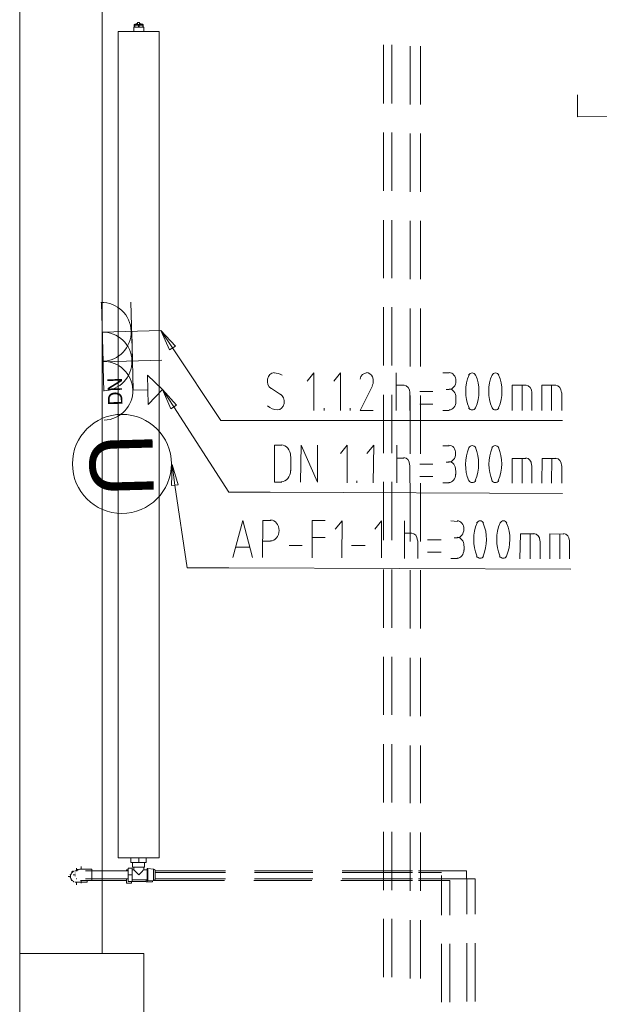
# Model space of a CAD drawing. Header units: millimetres. Extents: x 352 to 350573, y -22 to 37733.
# Tile 12 of 214: x 10453 to 13260, y 12804 to 17569. Entities that reach past the tile are written whole.
import ezdxf

# ---------------------------------------------------------------- set-up
doc = ezdxf.new("R2010")
doc.units = ezdxf.units.MM
for name, color, linetype in [('PDF _0', 1, 'Continuous'), ('PDF _DN-MultiRoom', 5, 'Continuous'), ('PDF _DN-Wifi', 5, 'Continuous'), ('PDF _PD-Socket', 1, 'Continuous'), ('PDF _PD-Socket Text', 1, 'Continuous'), ('PDF _Текст', 7, 'Continuous'), ('PDF$_83$-$Floor$Plan$-$В_Этаж$00_Сводный$M-EQPM', 2, 'Continuous'), ('PDF$_83$-$Floor$Plan$-$В_Этаж$00_Сводный$P-PIPE', 3, 'Continuous')]:
    doc.layers.add(name, color=color, linetype=linetype)
for name, color, linetype, true_color in [('PDF _PD-Lighting', 7, 'Continuous', 0xb80000), ('PDF$_83$-$Floor$Plan$-$В_Этаж$00_Сводный$A-DETL-MBND', 7, 'Continuous', 0xdd3700), ('PDF$_83$-$Floor$Plan$-$В_Этаж$00_Сводный$P-PIPE-CNTR', 150, 'Continuous', 0x007fff), ('PDF$_83$-$Floor$Plan$-$В_Этаж$00_Сводный-83$new-ifc-RVT-1-В_Этаж$00_Сводный$A-COLS', 7, 'Continuous', 0xbababa), ('PDF$_83$-$Floor$Plan$-$В_Этаж$00_Сводный-83$new-ifc-RVT-1-В_Этаж$00_Сводный$A-WALL', 7, 'Continuous', 0xbababa)]:
    doc.layers.add(name, color=color, linetype=linetype, true_color=true_color)
doc.styles.add('PDF Century Gothic', font='GOTHIC.TTF')
doc.styles.add('PDF YuGothicUI', font='arial.ttf')

msp = doc.modelspace()

# ---------------------------------------------------------------- linework, layer by layer
at = {"layer": 'PDF _0', "lineweight": 0}
msp.add_lwpolyline([(11192.6, 15980.9), (11427.4, 15628.9), (11628.3, 15628.9), (13082.3, 15628.9)], dxfattribs=at)
at = {"layer": 'PDF _0', "color": 5, "lineweight": 0}
for points in [[(11198.6, 15696.5), (11465.2, 15282.7), (11666.1, 15282.7), (13082.3, 15276.8)], [(11204.6, 15316.6), (11264.3, 14916.7), (11465.2, 14916.7), (13122.1, 14910.8)]]:
    msp.add_lwpolyline(points, dxfattribs=at)
at = {"layer": 'PDF _DN-MultiRoom', "lineweight": 0}
msp.add_circle((10947.8, 15419.6), 239.7, dxfattribs=at)
at = {"layer": 'PDF _DN-Wifi', "lineweight": 0}
for points in [[(11071.3, 15849.7), (11144.9, 15780), (11075.3, 15706.4)], [(11184.7, 15686.5), (11144.9, 15780), (11212.5, 15704.4)], [(11188.7, 15314.6), (11190.7, 15416), (11220.5, 15318.6)]]:
    msp.add_lwpolyline(points, close=True, dxfattribs=at)
for points in [[(11001.7, 15776.1), (11073.3, 15778)], [(11144.9, 15780), (11198.6, 15696.5)], [(11721.8, 15509.5), (11686, 15509.5), (11686, 15330.5), (11721.8, 15330.5)], [(11813.3, 15330.5), (11815.3, 15509.5), (11894.8, 15330.5), (11894.8, 15509.5)], [(12038, 15328.5), (12038, 15509.5), (12006.2, 15469.7)], [(12165.3, 15328.5), (12167.3, 15509.5), (12133.5, 15469.7)], [(12278.7, 15328.5), (12278.7, 15509.5)], [(12501.5, 15507.5), (12533.3, 15507.5)], [(11765.5, 15386.2), (11765.5, 15455.8)], [(12278.7, 15447.8), (12314.5, 15447.8)], [(12837.7, 15326.5), (12837.7, 15445.9), (12905.3, 15445.9)], [(12885.4, 15326.5), (12885.4, 15445.9)], [(12980.9, 15326.5), (12982.9, 15445.9), (13050.5, 15445.9)], [(13028.6, 15326.5), (13030.6, 15445.9)], [(11190.7, 15416), (11204.6, 15316.6)], [(12342.4, 15414), (12342.4, 15328.5)], [(12453.8, 15418), (12390.1, 15418)], [(12533.3, 15428), (12517.4, 15428)], [(12933.2, 15412), (12933.2, 15326.5)], [(13078.4, 15410.1), (13078.4, 15326.5)], [(12390.1, 15358.3), (12453.8, 15358.3)], [(12565.2, 15388.2), (12565.2, 15368.3)], [(12085.8, 15328.5), (12085.8, 15338.4)], [(12533.3, 15328.5), (12501.5, 15328.5)], [(11485, 14966.5), (11532.8, 15145.5), (11580.5, 14966.5)], [(11628.3, 14966.5), (11630.3, 15145.5), (11670, 15145.5)], [(11869, 14964.5), (11869, 15145.5), (11932.6, 15145.5)], [(12012.2, 14964.5), (12014.2, 15143.5), (11980.4, 15103.7)], [(12205.1, 14964.5), (12205.1, 15143.5), (12173.3, 15103.7)], [(12316.5, 14962.5), (12316.5, 15143.5)], [(12541.3, 15143.5), (12573.1, 15141.5)], [(11869, 15063.9), (11932.6, 15063.9)], [(12316.5, 15083.8), (12352.3, 15083.8)], [(12573.1, 15061.9), (12557.2, 15061.9)], [(12875.5, 14960.5), (12877.5, 15081.8), (12945.1, 15081.8)], [(12925.2, 14960.5), (12925.2, 15081.8)], [(13020.7, 14960.5), (13020.7, 15081.8), (13088.3, 15079.9)], [(13068.4, 14960.5), (13068.4, 15079.9)], [(11566.6, 15016.2), (11499, 15016.2)], [(11668.1, 15046), (11628.3, 15046)], [(11757.6, 15024.2), (11821.2, 15024.2)], [(12059.9, 15024.2), (12125.6, 15024.2)], [(12380.2, 15048), (12380.2, 14962.5)], [(12493.6, 15052), (12427.9, 15052)], [(12604.9, 15022.2), (12604.9, 15002.3)], [(12972.9, 15046), (12972.9, 14960.5)], [(13116.2, 15046), (13116.2, 14960.5)], [(12427.9, 14992.3), (12493.6, 14992.3)], [(12573.1, 14962.5), (12541.3, 14962.5)]]:
    msp.add_lwpolyline(points, dxfattribs=at)
for centre, radius, start, end in [((10858.3, 15773.7), 142.2, 271.5455, 91.5455), ((12817.7, 15417.4), 205.9, 157.0504, 202.5707), ((12469.6, 15419.9), 205.9, 337.0504, 22.5707), ((12931.1, 15417.4), 205.9, 157.0504, 202.5707), ((12581, 15419.9), 205.9, 337.0504, 22.5707), ((12857.5, 15053.4), 205.9, 157.0504, 202.5707), ((12507.4, 15053.8), 205.9, 337.0504, 22.5707), ((12968.9, 15053.4), 205.9, 157.0504, 202.5707), ((12620.8, 15053.8), 205.9, 337.0504, 22.5707)]:
    msp.add_arc(centre, radius, start, end, dxfattribs=at)
for points in [[(11764.4, 15457.3), (11764.5, 15487.5), (11744.5, 15512), (11719.8, 15512.1)], [(12564.1, 15469.3), (12564.1, 15491.8), (12549.5, 15510.1), (12531.4, 15510.1)], [(12644.7, 15508.2), (12638.1, 15508.2), (12631.9, 15504.5), (12627.9, 15498.1)], [(12661.5, 15498), (12657.6, 15504.4), (12651.3, 15508.1), (12644.7, 15508.2)], [(12756.1, 15508.2), (12749.5, 15508.2), (12743.3, 15504.5), (12739.3, 15498.1)], [(12772.9, 15498), (12769, 15504.4), (12762.7, 15508.1), (12756.1, 15508.2)], [(12341.3, 15415.6), (12341.3, 15434.8), (12328.5, 15450.4), (12312.5, 15450.5)], [(12531.1, 15428.6), (12549.2, 15428.5), (12564, 15446.7), (12564.1, 15469.3)], [(12932.1, 15413.6), (12932.1, 15432.8), (12919.3, 15448.4), (12903.4, 15448.5)], [(13077.3, 15411.6), (13077.4, 15430.8), (13064.5, 15446.4), (13048.6, 15446.5)], [(12564.1, 15389.7), (12564.1, 15412.2), (12549.5, 15430.5), (12531.4, 15430.6)], [(11719.5, 15333.1), (11744.2, 15333), (11764.3, 15357.4), (11764.4, 15387.7)], [(12531.1, 15329.1), (12549.2, 15329.1), (12564, 15347.3), (12564.1, 15369.8)], [(12627.8, 15339.2), (12631.7, 15332.9), (12637.9, 15329.1), (12644.6, 15329.1)], [(12644.6, 15329.1), (12651.2, 15329.1), (12657.4, 15332.8), (12661.4, 15339.1)], [(12739.2, 15339.2), (12743.1, 15332.9), (12749.3, 15329.1), (12756, 15329.1)], [(12756, 15329.1), (12762.6, 15329.1), (12768.8, 15332.8), (12772.8, 15339.1)], [(11708.7, 15097.2), (11708.8, 15125.3), (11690.6, 15148), (11668.1, 15148.1)], [(12603.9, 15103.2), (12603.9, 15125.8), (12589.3, 15144.1), (12571.2, 15144.1)], [(12682.5, 15144.1), (12675.9, 15144.1), (12669.7, 15140.4), (12665.7, 15134.1)], [(12699.3, 15134), (12695.4, 15140.3), (12689.1, 15144.1), (12682.5, 15144.1)], [(12795.9, 15144.1), (12789.3, 15144.1), (12783, 15140.4), (12779.1, 15134.1)], [(12812.7, 15134), (12808.7, 15140.3), (12802.5, 15144.1), (12795.9, 15144.1)], [(11667.7, 15046.6), (11690.3, 15046.6), (11708.6, 15069.2), (11708.7, 15097.2)], [(12379.1, 15049.5), (12379.1, 15068.8), (12366.3, 15084.4), (12350.3, 15084.4)], [(12570.9, 15062.6), (12589, 15062.5), (12603.8, 15080.7), (12603.9, 15103.2)], [(12603.9, 15023.7), (12603.9, 15046.2), (12589.3, 15064.5), (12571.2, 15064.5)], [(12971.9, 15047.5), (12971.9, 15066.8), (12959.1, 15082.4), (12943.1, 15082.5)], [(13115.1, 15047.5), (13115.2, 15066.8), (13102.3, 15082.4), (13086.4, 15082.5)], [(12570.9, 14963.1), (12589, 14963), (12603.8, 14981.2), (12603.9, 15003.8)], [(12665.6, 14973.2), (12669.5, 14966.9), (12675.7, 14963.1), (12682.3, 14963.1)], [(12682.3, 14963.1), (12689, 14963.1), (12695.2, 14966.8), (12699.2, 14973.1)], [(12777, 14973.2), (12780.9, 14966.9), (12787.1, 14963.1), (12793.7, 14963.1)], [(12793.7, 14963.1), (12800.4, 14963.1), (12806.6, 14966.8), (12810.6, 14973.1)]]:
    msp.add_open_spline(points, degree=3, dxfattribs=at)
at = {"layer": 'PDF _PD-Lighting', "lineweight": 0}
msp.add_lwpolyline([(13154, 17206.3), (13154, 17098.9), (16635, 17112.8), (16619.1, 19929.4)], dxfattribs=at)
at = {"layer": 'PDF _PD-Socket', "lineweight": 0}
for points in [[(10999.7, 15917.3), (10991.7, 16201.7)], [(11140.9, 15921.3), (10856.5, 15913.3), (10848.5, 16197.8)], [(10860.5, 15772.1), (10852.5, 16056.5), (11136.9, 16064.5)], [(11001.7, 15776.1), (10995.7, 16060.5)]]:
    msp.add_lwpolyline(points, dxfattribs=at)
for centre in [(10850.3, 16058.2), (10854.3, 15915)]:
    msp.add_arc(centre, 142.2, 271.5446, 91.5446, dxfattribs=at)
at = {"layer": 'PDF _PD-Socket Text', "lineweight": 0}
msp.add_lwpolyline([(11178.7, 15971), (11136.9, 16064.5), (11206.6, 15988.9)], close=True, dxfattribs=at)
for points in [[(11136.9, 16064.5), (11192.6, 15980.9)], [(11876.9, 15678.6), (11876.9, 15859.6), (11845.1, 15819.8)], [(12006.2, 15678.6), (12006.2, 15859.6), (11974.4, 15819.8)], [(12276.7, 15678.6), (12276.7, 15859.6)], [(12501.5, 15859.6), (12533.3, 15859.6)], [(11672, 15784), (11715.8, 15756.2)], [(12161.4, 15797.9), (12101.7, 15678.6), (12165.3, 15678.6)], [(12276.7, 15799.9), (12314.5, 15799.9)], [(12533.3, 15780), (12517.4, 15780)], [(12837.7, 15678.6), (12837.7, 15799.9), (12905.3, 15799.9)], [(12885.4, 15678.6), (12885.4, 15799.9)], [(12980.9, 15678.6), (12980.9, 15799.9), (13048.5, 15799.9)], [(13028.6, 15678.6), (13028.6, 15799.9)], [(12342.4, 15764.1), (12342.4, 15678.6)], [(12453.8, 15770.1), (12390.1, 15770.1)], [(12565.2, 15740.3), (12565.2, 15720.4)], [(12933.2, 15764.1), (12933.2, 15678.6)], [(13078.4, 15764.1), (13078.4, 15678.6)], [(11926.6, 15678.6), (11926.6, 15688.5)], [(12054, 15678.6), (12054, 15688.5)], [(12390.1, 15708.4), (12453.8, 15708.4)], [(12533.3, 15678.6), (12501.5, 15678.6)]]:
    msp.add_lwpolyline(points, dxfattribs=at)
for centre, radius, start, end in [((11682.6, 15770.1), 89.5, 62.6354, 89.1435), ((12115.9, 15820.8), 49.4, 334.0398, 23.6625), ((12818.8, 15771.1), 205.9, 157.2403, 202.7597), ((12470.7, 15771.1), 205.9, 337.2403, 22.7597), ((12930.2, 15771.1), 205.9, 157.2403, 202.7597), ((12582.1, 15771.1), 205.9, 337.2403, 22.7597)]:
    msp.add_arc(centre, radius, start, end, dxfattribs=at)
for points in [[(11653, 15830.2), (11649.5, 15811.9), (11656.6, 15793), (11670.1, 15784.4)], [(11684.8, 15861.6), (11669.7, 15861.5), (11656.5, 15848.5), (11653, 15830.2)], [(12132.8, 15859.6), (12118, 15859.8), (12104.9, 15847.6), (12100.9, 15829.9)], [(12161.2, 15840.7), (12155.4, 15853.6), (12144.3, 15861.7), (12132.4, 15861.6)], [(12565.2, 15820.8), (12565.2, 15843.3), (12550.5, 15861.6), (12532.3, 15861.6)], [(12532.3, 15780), (12550.5, 15780), (12565.2, 15798.3), (12565.2, 15820.8)], [(12643.7, 15859.6), (12637.1, 15859.6), (12630.9, 15855.9), (12627, 15849.5)], [(12660.5, 15849.5), (12656.6, 15855.9), (12650.4, 15859.6), (12643.7, 15859.6)], [(12757.1, 15859.6), (12750.5, 15859.6), (12744.3, 15855.9), (12740.3, 15849.5)], [(12773.9, 15849.5), (12770, 15855.9), (12763.7, 15859.6), (12757.1, 15859.6)], [(12342.4, 15765.1), (12342.4, 15784.3), (12329.5, 15799.9), (12313.5, 15799.9)], [(12565.2, 15741.2), (12565.2, 15763.8), (12550.5, 15782), (12532.3, 15782)], [(12933.2, 15765.1), (12933.2, 15784.3), (12920.2, 15799.9), (12904.3, 15799.9)], [(13076.4, 15765.1), (13076.4, 15784.3), (13063.5, 15799.9), (13047.5, 15799.9)], [(11732.8, 15712), (11736.3, 15730.3), (11729.2, 15749.2), (11715.7, 15757.7)], [(11653.5, 15700.8), (11667.6, 15688.5), (11684.1, 15681.5), (11701.2, 15680.7)], [(11701, 15680.6), (11716.2, 15680.7), (11729.3, 15693.6), (11732.8, 15712)], [(12532.3, 15680.6), (12550.5, 15680.6), (12565.2, 15698.8), (12565.2, 15721.4)], [(12627, 15690.7), (12630.9, 15684.3), (12637.1, 15680.6), (12643.7, 15680.6)], [(12643.7, 15680.6), (12650.4, 15680.6), (12656.6, 15684.3), (12660.5, 15690.7)], [(12740.3, 15690.7), (12744.3, 15684.3), (12750.5, 15680.6), (12757.1, 15680.6)], [(12757.1, 15680.6), (12763.7, 15680.6), (12770, 15684.3), (12773.9, 15690.7)]]:
    msp.add_open_spline(points, degree=3, dxfattribs=at)
at = {"layer": 'PDF$_83$-$Floor$Plan$-$В_Этаж$00_Сводный$A-DETL-MBND', "color": 220, "lineweight": 0, "true_color": 0xff00bf}
for points in [[(12215.1, 17447), (12215.1, 17164.5)], [(12254.9, 17164.5), (12254.9, 17447)], [(12215.1, 17023.3), (12215.1, 16740.8)], [(12254.9, 16740.8), (12254.9, 17023.3)], [(12215.1, 16599.6), (12215.1, 16319.1)], [(12254.9, 16319.1), (12254.9, 16599.6)], [(12215.1, 16177.9), (12215.1, 15895.4)], [(12254.9, 15895.4), (12254.9, 16177.9)], [(12215.1, 15754.2), (12215.1, 15471.7)], [(12254.9, 15471.7), (12254.9, 15754.2)], [(12215.1, 15332.5), (12215.1, 15050)], [(12254.9, 15050), (12254.9, 15332.5)], [(12215.1, 14908.8), (12215.1, 14626.3)], [(12254.9, 14626.3), (12254.9, 14908.8)], [(12215.1, 14485.1), (12215.1, 14204.6)], [(12254.9, 14204.6), (12254.9, 14485.1)], [(12215.1, 14063.4), (12215.1, 13780.9)], [(12254.9, 13780.9), (12254.9, 14063.4)], [(12215.1, 13639.7), (12215.1, 13357.2)], [(12254.9, 13357.2), (12254.9, 13639.7)], [(12215.1, 13218), (12215.1, 12935.5)], [(12254.9, 12935.5), (12254.9, 13218)]]:
    msp.add_lwpolyline(points, dxfattribs=at)
at = {"layer": 'PDF$_83$-$Floor$Plan$-$В_Этаж$00_Сводный$A-DETL-MBND', "color": 150, "lineweight": 0, "true_color": 0x007fff}
for points in [[(12344.4, 17441), (12344.4, 17158.5)], [(12394.1, 17158.5), (12394.1, 17441)], [(12344.4, 17019.3), (12344.4, 16736.8)], [(12394.1, 16736.8), (12394.1, 17019.3)], [(12344.4, 16595.6), (12344.4, 16313.1)], [(12394.1, 16313.1), (12394.1, 16595.6)], [(12344.4, 16171.9), (12344.4, 15891.4)], [(12394.1, 15891.4), (12394.1, 16171.9)], [(12344.4, 15750.2), (12344.4, 15467.7)], [(12394.1, 15467.7), (12394.1, 15750.2)], [(12344.4, 15326.5), (12344.4, 15044)], [(12394.1, 15044), (12394.1, 15326.5)], [(12344.4, 14904.8), (12344.4, 14622.3)], [(12394.1, 14622.3), (12394.1, 14904.8)], [(12344.4, 14481.1), (12344.4, 14198.7)], [(12394.1, 14198.7), (12394.1, 14481.1)], [(12344.4, 14057.4), (12344.4, 13776.9)], [(12394.1, 13776.9), (12394.1, 14057.4)], [(12344.4, 13635.7), (12344.4, 13353.3)], [(12394.1, 13353.3), (12394.1, 13635.7)], [(12344.4, 13212), (12344.4, 12929.6)], [(12394.1, 12929.6), (12394.1, 13212)]]:
    msp.add_lwpolyline(points, dxfattribs=at)
at = {"layer": 'PDF$_83$-$Floor$Plan$-$В_Этаж$00_Сводный$A-DETL-MBND', "color": 5, "lineweight": 0}
for points in [[(10717.2, 13397), (10715.2, 13397), (10713.3, 13399), (10711.3, 13399), (10709.3, 13401), (10707.3, 13403), (10705.3, 13405), (10703.3, 13407), (10701.3, 13409), (10701.3, 13410.9), (10701.3, 13412.9), (10699.3, 13414.9), (10699.3, 13416.9), (10699.3, 13418.9), (10699.3, 13420.9), (10699.3, 13422.9), (10699.3, 13424.9), (10699.3, 13426.9), (10699.3, 13428.8), (10699.3, 13430.8), (10699.3, 13432.8), (10701.3, 13432.8), (10701.3, 13434.8), (10701.3, 13436.8), (10703.3, 13436.8), (10703.3, 13438.8), (10705.3, 13440.8), (10705.3, 13442.8), (10707.3, 13442.8), (10709.3, 13444.8), (10709.3, 13446.7), (10711.3, 13446.7), (10713.3, 13446.7), (10713.3, 13448.7), (10715.2, 13448.7), (10717.2, 13448.7), (10717.2, 13450.7)], [(10707.3, 13442.8), (10705.3, 13442.8)], [(10713.3, 13446.7), (10709.3, 13444.8)], [(10721.2, 13450.7), (10723.2, 13450.7), (10725.2, 13450.7), (10727.2, 13450.7)], [(11449.2, 13442.8), (11109.1, 13442.8)], [(11872.9, 13442.8), (11590.5, 13442.8)], [(12354.3, 13442.8), (12014.2, 13442.8)], [(12495.5, 13442.8), (12384.2, 13442.8)], [(10699.3, 13430.8), (10699.3, 13428.8)], [(10699.3, 13416.9), (10699.3, 13414.9)], [(10705.3, 13405), (10707.3, 13403)], [(10727.2, 13395), (10725.2, 13395), (10723.2, 13395), (10721.2, 13395)], [(11099.2, 13403), (11445.3, 13403)], [(11586.5, 13403), (11867, 13403)], [(12008.2, 13403), (12354.3, 13403)], [(12384.2, 13403), (12495.5, 13403), (12495.5, 13426.9)], [(12535.3, 13235.9), (12535.3, 13403), (12495.5, 13403), (12495.5, 13235.9)], [(12495.5, 13096.7), (12495.5, 12814.2)], [(12535.3, 12814.2), (12535.3, 13096.7)]]:
    msp.add_lwpolyline(points, dxfattribs=at)
at = {"layer": 'PDF$_83$-$Floor$Plan$-$В_Этаж$00_Сводный$A-DETL-MBND', "color": 1, "lineweight": 0}
for points in [[(10731.2, 13450.7), (10733.1, 13452.7), (10733.1, 13454.7), (10735.1, 13454.7), (10737.1, 13454.7), (10737.1, 13456.7), (10739.1, 13456.7), (10741.1, 13456.7), (10743.1, 13458.7)], [(10737.1, 13454.7), (10733.1, 13452.7)], [(10745.1, 13458.7), (10747.1, 13458.7), (10749.1, 13458.7), (10751, 13458.7)], [(11449.2, 13450.7), (11109.1, 13450.7)], [(11872.9, 13450.7), (11590.5, 13450.7)], [(12354.3, 13450.7), (12014.2, 13450.7)], [(12384.2, 13410.9), (12616.9, 13410.9), (12616.9, 13450.7), (12384.2, 13450.7)], [(11109.1, 13410.9), (11449.2, 13410.9)], [(11590.5, 13410.9), (11872.9, 13410.9)], [(12014.2, 13410.9), (12354.3, 13410.9)], [(12658.7, 13239.9), (12658.7, 13410.9), (12618.9, 13410.9), (12618.9, 13239.9)], [(12618.9, 13100.6), (12618.9, 12818.2)], [(12658.7, 12818.2), (12658.7, 13100.6)]]:
    msp.add_lwpolyline(points, dxfattribs=at)
at = {"layer": 'PDF$_83$-$Floor$Plan$-$В_Этаж$00_Сводный$M-EQPM', "lineweight": 0}
for points in [[(11049.4, 17542.4), (11051.4, 17542.4), (11051.4, 17546.4), (11007.7, 17546.4), (11007.7, 17542.4), (11009.6, 17542.4), (11027.5, 17542.4), (11031.5, 17542.4)], [(10930.1, 17512.6), (10930.1, 13512.4), (11129, 13512.4), (11129, 17512.6)], [(11129, 17512.6), (11129, 13512.4), (10930.1, 13512.4), (10930.1, 17512.6)]]:
    msp.add_lwpolyline(points, close=True, dxfattribs=at)
for points in [[(11007.7, 17542.4), (11007.7, 17532.5), (11009.6, 17532.5), (11009.6, 17542.4)], [(11009.6, 17546.4), (11011.6, 17548.4), (11013.6, 17548.4), (11019.6, 17550.4), (11023.6, 17552.4)], [(11033.5, 17546.4), (11033.5, 17556.4), (11023.6, 17556.4), (11023.6, 17546.4)], [(11027.5, 17542.4), (11027.5, 17532.5), (11031.5, 17532.5), (11031.5, 17542.4)], [(11049.4, 17546.4), (11047.4, 17548.4), (11043.5, 17548.4), (11037.5, 17550.4), (11033.5, 17552.4)], [(11049.4, 17542.4), (11049.4, 17532.5), (11051.4, 17532.5), (11051.4, 17542.4)], [(11007.7, 17532.5), (11005.7, 17532.5), (11005.7, 17512.6)], [(11027.5, 17532.5), (11009.6, 17532.5)], [(11049.4, 17532.5), (11031.5, 17532.5)], [(11053.4, 17512.6), (11053.4, 17532.5), (11051.4, 17532.5)], [(11065.3, 13512.4), (11065.3, 13490.5), (11029.5, 13490.5), (10991.7, 13490.5), (10991.7, 13512.4)], [(10999.7, 13490.5), (10999.7, 13468.6), (11057.4, 13468.6), (11057.4, 13490.5)], [(11029.5, 13512.4), (11029.5, 13490.5)], [(10969.9, 13450.7), (10969.9, 13454.7), (10977.8, 13454.7)], [(10997.7, 13399), (10977.8, 13399), (10977.8, 13430.8), (10977.8, 13462.7), (10997.7, 13462.7), (10997.7, 13430.8), (10997.7, 13399), (11065.3, 13399)], [(11005.7, 13468.6), (11005.7, 13454.7), (10997.7, 13454.7)], [(11053.4, 13454.7), (11051.4, 13452.7), (11045.4, 13446.7), (11029.5, 13430.8), (11013.6, 13446.7), (11007.7, 13452.7), (11005.7, 13454.7)], [(11053.4, 13468.6), (11053.4, 13454.7), (11069.3, 13454.7), (11069.3, 13452.7), (11069.3, 13454.7), (11069.3, 13456.7), (11069.3, 13458.7), (11069.3, 13460.7), (11071.3, 13460.7), (11073.3, 13460.7)], [(11069.3, 13456.7), (11069.3, 13454.7), (11069.3, 13452.7), (11069.3, 13450.7), (11069.3, 13448.7), (11069.3, 13446.7), (11069.3, 13444.8), (11069.3, 13442.8), (11069.3, 13440.8), (11069.3, 13438.8), (11069.3, 13436.8), (11069.3, 13434.8), (11069.3, 13432.8), (11069.3, 13430.8), (11069.3, 13428.8), (11069.3, 13426.9), (11069.3, 13424.9), (11069.3, 13422.9), (11069.3, 13420.9), (11069.3, 13418.9), (11069.3, 13416.9), (11069.3, 13414.9), (11069.3, 13412.9), (11069.3, 13410.9), (11069.3, 13409), (11069.3, 13407), (11069.3, 13405)], [(11109.1, 13420.9), (11109.1, 13418.9), (11109.1, 13416.9), (11109.1, 13414.9), (11109.1, 13412.9), (11109.1, 13410.9), (11109.1, 13409), (11107.1, 13409), (11107.1, 13407), (11105.1, 13405), (11103.1, 13405), (11103.1, 13403), (11101.1, 13403), (11073.3, 13401), (11073.3, 13460.7), (11101.1, 13458.7), (11103.1, 13458.7), (11105.1, 13456.7), (11107.1, 13456.7), (11107.1, 13454.7), (11107.1, 13452.7), (11109.1, 13452.7), (11109.1, 13450.7), (11109.1, 13448.7), (11109.1, 13446.7), (11109.1, 13444.8), (11109.1, 13442.8)], [(11101.1, 13403), (11101.1, 13458.7)], [(11109.1, 13412.9), (11109.1, 13414.9), (11109.1, 13416.9), (11109.1, 13418.9), (11109.1, 13420.9), (11109.1, 13422.9), (11109.1, 13424.9), (11109.1, 13426.9), (11109.1, 13428.8), (11109.1, 13430.8), (11109.1, 13432.8), (11109.1, 13434.8), (11109.1, 13436.8), (11109.1, 13438.8), (11109.1, 13440.8), (11109.1, 13442.8), (11109.1, 13444.8), (11109.1, 13446.7), (11109.1, 13448.7)], [(10993.7, 13399), (10993.7, 13391.1), (10969.9, 13391.1), (10969.9, 13410.9)], [(10977.8, 13430.8), (10997.7, 13430.8)], [(10997.7, 13407), (11069.3, 13407)], [(11065.3, 13407), (11065.3, 13397), (11095.2, 13397), (11095.2, 13403)], [(11073.3, 13401), (11071.3, 13401), (11071.3, 13403), (11069.3, 13403), (11069.3, 13405), (11069.3, 13407), (11069.3, 13409)]]:
    msp.add_lwpolyline(points, dxfattribs=at)
at = {"layer": 'PDF$_83$-$Floor$Plan$-$В_Этаж$00_Сводный$P-PIPE', "color": 5, "lineweight": 0}
for points in [[(10731.2, 13450.7), (10727.2, 13450.7)], [(10727.2, 13395), (10778.9, 13395), (10778.9, 13403)], [(10747.1, 13403), (10751, 13403)], [(10802.8, 13403), (10969.9, 13403)]]:
    msp.add_lwpolyline(points, dxfattribs=at)
at = {"layer": 'PDF$_83$-$Floor$Plan$-$В_Этаж$00_Сводный$P-PIPE', "color": 1, "lineweight": 0}
for points in [[(10751, 13403), (10802.8, 13403), (10802.8, 13430.8), (10802.8, 13458.7), (10751, 13458.7)], [(10977.8, 13450.7), (10770.9, 13450.7)], [(10770.9, 13410.9), (10977.8, 13410.9)]]:
    msp.add_lwpolyline(points, dxfattribs=at)
at = {"layer": 'PDF$_83$-$Floor$Plan$-$В_Этаж$00_Сводный$P-PIPE', "color": 5, "lineweight": 0}
for start, end in [(134.2844, 136.6763), (119.9983, 126.5072), (163.3219, 166.6749), (193.3251, 196.6781), (222.7369, 227.3396)]:
    msp.add_arc((10725, 13424.4), 28.8, start, end, dxfattribs=at)
at = {"layer": 'PDF$_83$-$Floor$Plan$-$В_Этаж$00_Сводный$P-PIPE', "color": 1, "lineweight": 0}
for start, end in [(163.3219, 166.6749), (133.3244, 136.6756), (119.9983, 126.5072), (193.3249, 195.0013), (222.7369, 227.3396)]:
    msp.add_arc((10748.9, 13432.4), 28.8, start, end, dxfattribs=at)
at = {"layer": 'PDF$_83$-$Floor$Plan$-$В_Этаж$00_Сводный$P-PIPE-CNTR', "color": 5, "lineweight": 0}
for points in [[(10727.2, 13450.7), (10727.2, 13462.7)], [(10687.4, 13422.9), (10699.3, 13422.9)], [(10727.2, 13383.1), (10727.2, 13395)]]:
    msp.add_lwpolyline(points, dxfattribs=at)
at = {"layer": 'PDF$_83$-$Floor$Plan$-$В_Этаж$00_Сводный$P-PIPE-CNTR', "color": 1, "lineweight": 0}
for points in [[(10751, 13458.7), (10751, 13470.6)], [(10711.3, 13430.8), (10723.2, 13430.8)], [(10751, 13391.1), (10751, 13403)]]:
    msp.add_lwpolyline(points, dxfattribs=at)
at = {"layer": 'PDF$_83$-$Floor$Plan$-$В_Этаж$00_Сводный-83$new-ifc-RVT-1-В_Этаж$00_Сводный$A-COLS', "lineweight": 0}
msp.add_lwpolyline([(10452.7, 12452.2), (11053.4, 12452.2), (11053.4, 13050.9), (10452.7, 13050.9)], close=True, dxfattribs=at)
at = {"layer": 'PDF$_83$-$Floor$Plan$-$В_Этаж$00_Сводный-83$new-ifc-RVT-1-В_Этаж$00_Сводный$A-WALL', "lineweight": 0}
msp.add_lwpolyline([(10452.7, 20649.5), (10452.7, 13050.9), (10852.5, 13050.9), (10852.5, 20649.5)], close=True, dxfattribs=at)

# ---------------------------------------------------------------- texts
at = {"layer": 'PDF _Текст', "color": 5, "attachment_point": 4}
for s, insert, char_height, rotation, style in [('DN', (10915.9, 15702.1), 69.99, 91.5709, 'PDF Century Gothic'), ('U', (10939.4, 15567.5), 306.6, 271.5489, 'PDF YuGothicUI')]:
    msp.add_mtext(s, dxfattribs=dict(at, insert=insert, char_height=char_height, rotation=rotation, style=style))

doc.saveas('drawing.dxf')
